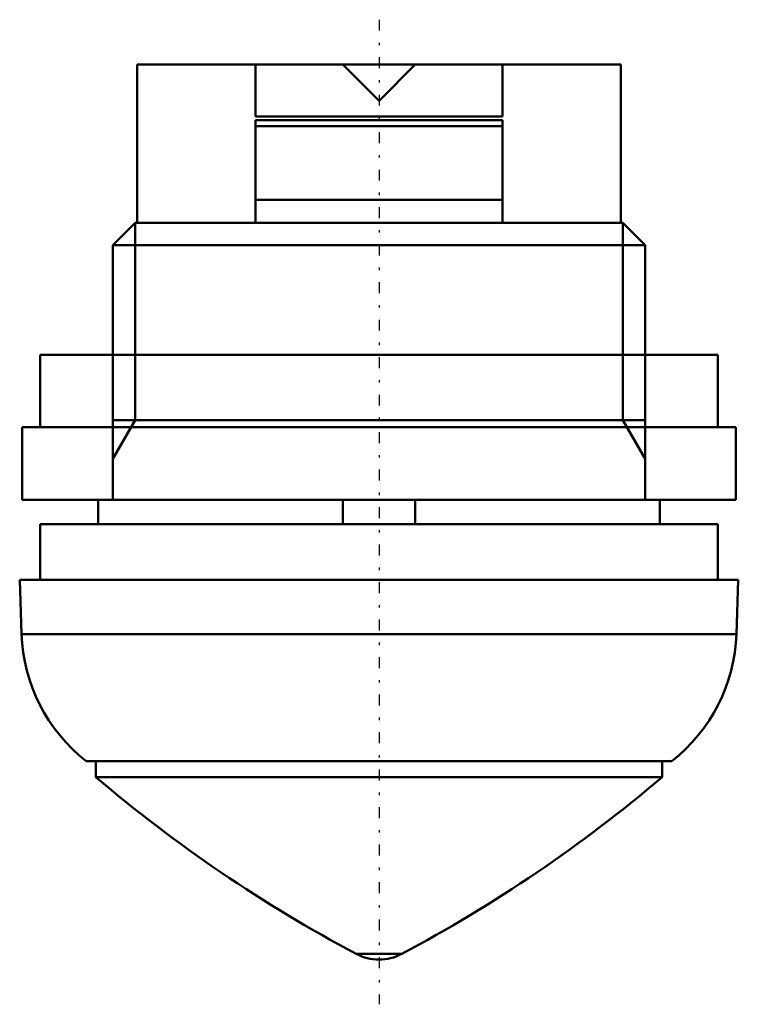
# Model space of a CAD drawing. Header units: millimetres. Extents: x -14.8 to 14.8, y -38.8 to 1.9.
import ezdxf

# ---------------------------------------------------------------- set-up
doc = ezdxf.new("R2010")
doc.units = ezdxf.units.MM
doc.linetypes.add('Center', pattern=[1.5, 0.45, -0.5, 0.05, -0.5])
for name, color, linetype, lineweight in [('AM_0', 7, 'Continuous', 30), ('AM_10', 7, 'Continuous', 5), ('AM_7', 7, 'Center', 5)]:
    doc.layers.add(name, color=color, linetype=linetype, lineweight=lineweight)

msp = doc.modelspace()

# ---------------------------------------------------------------- linework, layer by layer
at = {"layer": 'AM_0', "color": 7, "linetype": 'Continuous', "lineweight": 50}
for p, q in [((-10, 0), (-10, -6.55)), ((-10, 0), (10, 0)), ((-5.1, -2.15), (-5.1, 0)), ((5.1, 0), (5.1, -2.15)), ((10, -6.55), (10, 0)), ((0, -1.5), (-1.5, 0)), ((1.5, 0), (0, -1.5)), ((5.1, -2.15), (-5.1, -2.15)), ((-5.1, -6.55), (-5.1, -2.3)), ((5.1, -2.3), (-5.1, -2.3)), ((5.1, -2.3), (5.1, -6.55)), ((5.1, -2.55), (-5.1, -2.55)), ((5.1, -5.6), (-5.1, -5.6)), ((-10.08, -6.55), (-11, -7.47)), ((-10.08, -6.55), (10.08, -6.55)), ((11, -7.47), (10.08, -6.55)), ((-11, -7.47), (-11, -12)), ((-11, -7.47), (11, -7.47)), ((11, -12), (11, -7.47)), ((-14, -12), (-14, -15)), ((14, -12), (-14, -12)), ((14, -15), (14, -12)), ((-14.75, -15), (-14.75, -18)), ((14.75, -15), (-14.75, -15)), ((14.75, -18), (14.75, -15)), ((14.75, -18), (-14.75, -18)), ((-11.6, -18), (-11.6, -19)), ((-1.5, -18), (-1.5, -19)), ((1.5, -18), (1.5, -19)), ((11.6, -19), (11.6, -18)), ((-14, -19), (-14, -21.3)), ((-14, -19), (14, -19)), ((14, -21.3), (14, -19)), ((-14.85, -21.3), (-14.772, -23.544)), ((-14.85, -21.3), (14.85, -21.3)), ((14.772, -23.544), (14.85, -21.3)), ((-14.772, -23.544), (14.772, -23.544)), ((-12.106, -28.8), (12.106, -28.8)), ((-11.7, -28.8), (-11.7, -29.46)), ((11.7, -29.46), (11.7, -28.8)), ((-11.7, -29.46), (11.7, -29.46)), ((-0.937, -36.767), (0.937, -36.767))]:
    msp.add_line(p, q, dxfattribs=at)
for centre, radius, start, end in [((-7.776, -23.3), 7, 181.9998, 231.7868), ((7.776, -23.3), 7, 308.2132, 358.0002), ((27.183, 16.236), 60, 229.60514, 242.05171), ((-27.183, 16.236), 60, 297.94829, 310.39486), ((0, -35), 2, 242.0558, 297.9418)]:
    msp.add_arc(centre, radius, start, end, dxfattribs=at)
at = {"layer": 'AM_10', "color": 7, "linetype": 'Continuous', "lineweight": 50}
for p, q in [((-10.08, -6.55), (-10.08, -14.707)), ((10.08, -6.55), (10.08, -14.707)), ((-11, -12), (-11, -18)), ((11, -12), (11, -18)), ((11, -14.707), (-11, -14.707)), ((-11, -16.3), (-10.08, -14.707)), ((11, -16.3), (10.08, -14.707))]:
    msp.add_line(p, q, dxfattribs=at)
at = {"layer": 'AM_7', "color": 4, "linetype": 'Center', "lineweight": 25}
msp.add_line((0, 1.85), (0, -38.85), dxfattribs=at)

doc.saveas('drawing.dxf')
